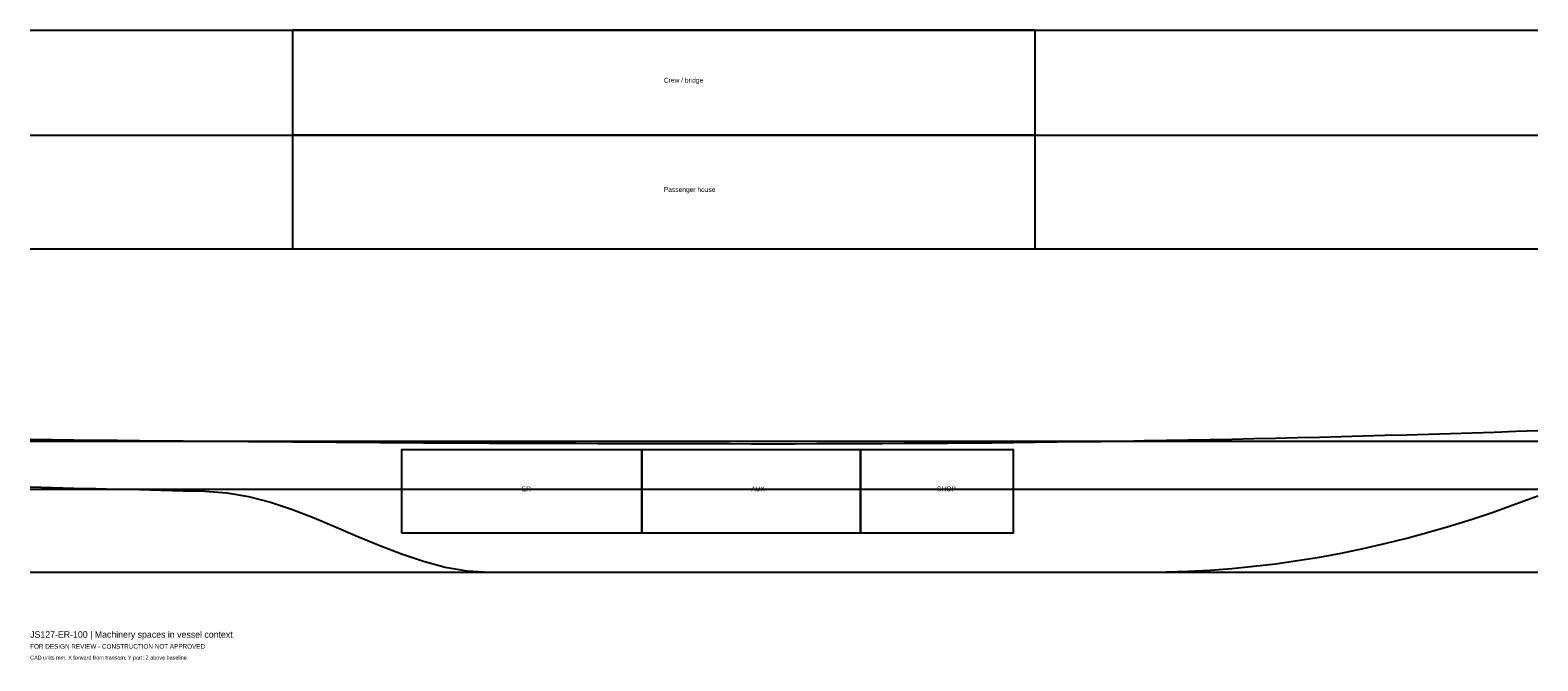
# Model space of a CAD drawing. Header units: millimetres. Extents: x 0 to 34500, y -2028 to 12400.
import ezdxf

# ---------------------------------------------------------------- set-up
doc = ezdxf.new("R2010")
doc.units = ezdxf.units.MM
for name, color, linetype in [('ANNOTATION', 7, 'Continuous'), ('CENTERLINE', 8, 'Continuous'), ('EQUIPMENT', 3, 'Continuous'), ('GEOMETRY', 7, 'Continuous')]:
    doc.layers.add(name, color=color, linetype=linetype)

msp = doc.modelspace()

# ---------------------------------------------------------------- linework, layer by layer
at = {"layer": 'CENTERLINE'}
for p, q in [((0, 12400), (34500, 12400)), ((0, 10000), (34500, 10000)), ((0, 7400), (34500, 7400)), ((0, 3000), (34500, 3000)), ((0, 1900), (34500, 1900)), ((0, 0), (34500, 0))]:
    msp.add_line(p, q, dxfattribs=at)
at = {"layer": 'EQUIPMENT'}
for points in [[(6000, 10000), (23000, 10000), (23000, 12400), (6000, 12400)], [(6000, 7400), (23000, 7400), (23000, 10000), (6000, 10000)], [(8500, 900), (14000, 900), (14000, 2800), (8500, 2800)], [(14000, 900), (19000, 900), (19000, 2800), (14000, 2800)], [(19000, 900), (22500, 900), (22500, 2800), (19000, 2800)]]:
    msp.add_lwpolyline(points, close=True, dxfattribs=at)
at = {"layer": 'GEOMETRY'}
for p, q in [((30000, 3104), (30500, 3117)), ((30500, 3117), (31000, 3131)), ((31000, 3131), (31500, 3145)), ((31500, 3145), (32000, 3159)), ((32000, 3159), (32500, 3174)), ((32500, 3174), (33000, 3190)), ((33000, 3190), (33500, 3206)), ((33500, 3206), (34000, 3223)), ((34000, 3223), (34500, 3240)), ((0, 3040), (500, 3034)), ((500, 3034), (1000, 3029)), ((1000, 3029), (1500, 3023)), ((1500, 3023), (2000, 3018)), ((2000, 3018), (2500, 3013)), ((2500, 3013), (3000, 3008)), ((3000, 3008), (3500, 3004)), ((3500, 3004), (4000, 2999)), ((4000, 2999), (4500, 2995)), ((4500, 2995), (5000, 2990)), ((5000, 2990), (5500, 2986)), ((5500, 2986), (6000, 2983)), ((6000, 2983), (6500, 2979)), ((6500, 2979), (7000, 2975)), ((7000, 2975), (7500, 2972)), ((7500, 2972), (8000, 2969)), ((8000, 2969), (8500, 2966)), ((8500, 2966), (9000, 2963)), ((9000, 2963), (9500, 2960)), ((9500, 2960), (10000, 2958)), ((10000, 2958), (10500, 2955)), ((10500, 2955), (11000, 2953)), ((11000, 2953), (11500, 2951)), ((11500, 2951), (12000, 2949)), ((12000, 2949), (12500, 2948)), ((12500, 2948), (13000, 2946)), ((13000, 2946), (13500, 2945)), ((13500, 2945), (14000, 2944)), ((14000, 2944), (14500, 2943)), ((14500, 2943), (15000, 2942)), ((15000, 2942), (15500, 2941)), ((15500, 2941), (16000, 2941)), ((16000, 2941), (16500, 2940)), ((16500, 2940), (17000, 2940)), ((17000, 2940), (17500, 2940)), ((17500, 2940), (18000, 2941)), ((18000, 2941), (18500, 2942)), ((18500, 2942), (19000, 2943)), ((19000, 2943), (19500, 2945)), ((19500, 2945), (20000, 2948)), ((20000, 2948), (20500, 2951)), ((20500, 2951), (21000, 2954)), ((21000, 2954), (21500, 2958)), ((21500, 2958), (22000, 2963)), ((22000, 2963), (22500, 2968)), ((22500, 2968), (23000, 2973)), ((23000, 2973), (23500, 2979)), ((23500, 2979), (24000, 2986)), ((24000, 2986), (24500, 2993)), ((24500, 2993), (25000, 3001)), ((25000, 3001), (25500, 3009)), ((25500, 3009), (26000, 3017)), ((26000, 3017), (26500, 3026)), ((26500, 3026), (27000, 3036)), ((27000, 3036), (27500, 3046)), ((27500, 3046), (28000, 3057)), ((28000, 3057), (28500, 3068)), ((28500, 3068), (29000, 3079)), ((29000, 3079), (29500, 3091)), ((29500, 3091), (30000, 3104)), ((0, 1950), (500, 1938)), ((500, 1938), (1000, 1925)), ((1000, 1925), (1500, 1912)), ((1500, 1912), (2000, 1900)), ((2000, 1900), (2500, 1888)), ((2500, 1888), (3000, 1875)), ((3000, 1875), (3500, 1862)), ((3500, 1862), (4000, 1850)), ((4000, 1850), (4500, 1819)), ((4500, 1819), (5000, 1732)), ((5000, 1732), (5500, 1600)), ((34000, 1561), (34500, 1750)), ((5500, 1600), (6000, 1432)), ((6000, 1432), (6500, 1240)), ((33000, 1215), (33500, 1383)), ((33500, 1383), (34000, 1561)), ((6500, 1240), (7000, 1032)), ((32000, 913), (32500, 1059)), ((32500, 1059), (33000, 1215)), ((7000, 1032), (7500, 818)), ((7500, 818), (8000, 610)), ((31000, 654), (31500, 778)), ((31500, 778), (32000, 913)), ((8000, 610), (8500, 418)), ((8500, 418), (9000, 250)), ((29000, 265), (29500, 346)), ((29500, 346), (30000, 438)), ((30000, 438), (30500, 540)), ((30500, 540), (31000, 654)), ((9000, 250), (9500, 118)), ((9500, 118), (10000, 31)), ((10000, 31), (10500, 0)), ((10500, 0), (11000, 0)), ((11000, 0), (11500, 0)), ((11500, 0), (12000, 0)), ((12000, 0), (12500, 0)), ((12500, 0), (13000, 0)), ((13000, 0), (13500, 0)), ((13500, 0), (14000, 0)), ((14000, 0), (14500, 0)), ((14500, 0), (15000, 0)), ((15000, 0), (15500, 0)), ((15500, 0), (16000, 0)), ((16000, 0), (16500, 0)), ((16500, 0), (17000, 0)), ((17000, 0), (17500, 0)), ((17500, 0), (18000, 0)), ((18000, 0), (18500, 0)), ((18500, 0), (19000, 0)), ((19000, 0), (19500, 0)), ((19500, 0), (20000, 0)), ((20000, 0), (20500, 0)), ((20500, 0), (21000, 0)), ((21000, 0), (21500, 0)), ((21500, 0), (22000, 0)), ((22000, 0), (22500, 0)), ((22500, 0), (23000, 0)), ((23000, 0), (23500, 0)), ((23500, 0), (24000, 0)), ((24000, 0), (24500, 0)), ((24500, 0), (25000, 0)), ((25000, 0), (25500, 0)), ((25500, 0), (26000, 5)), ((26000, 5), (26500, 22)), ((26500, 22), (27000, 49)), ((27000, 49), (27500, 86)), ((27500, 86), (28000, 135)), ((28000, 135), (28500, 194)), ((28500, 194), (29000, 265))]:
    msp.add_line(p, q, dxfattribs=at)

# ---------------------------------------------------------------- texts
at = {"layer": 'ANNOTATION'}
for s, height, p in [('Crew / bridge', 110, (14500, 11200)), ('Passenger house', 110, (14500, 8700)), ('ER', 110, (11250, 1850)), ('AUX', 110, (16500, 1850)), ('SHOP', 110, (20750, 1850)), ('JS127-ER-100 | Machinery spaces in vessel context', 150, (0, -1500)), ('FOR DESIGN REVIEW - CONSTRUCTION NOT APPROVED', 105, (0, -1750)), ('CAD units mm. X forward from transom; Y port; Z above baseline.', 90, (0, -2000))]:
    msp.add_text(s, height=height, dxfattribs=at).set_placement(p)

doc.saveas('drawing.dxf')
